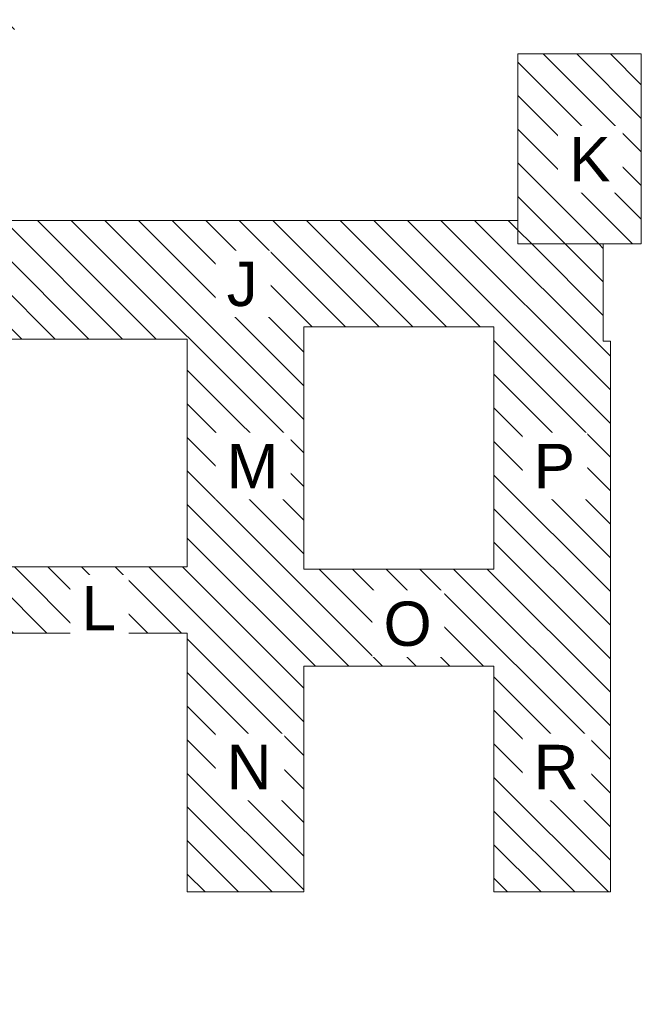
# Model space of a CAD drawing. Header units: centimetres. Extents: x -1631 to 21770, y -8842 to 3590.
# Tile 150 of 150: x 13925 to 21770, y -8842 to 3590. Entities that reach past the tile are written whole.
import ezdxf

# ---------------------------------------------------------------- set-up
doc = ezdxf.new("R2010")
doc.units = ezdxf.units.CM
for name, color, linetype, lineweight in [('A-DETL-GENF', 92, 'Continuous', 9), ('A-DETL-MEDM', 33, 'Continuous', 13), ('G-ANNO-TEXT', 231, 'Continuous', 13)]:
    doc.layers.add(name, color=color, linetype=linetype, lineweight=lineweight)
doc.styles.add('Arial_14', font='arial.ttf', dxfattribs={"height": 560})
pattern_1 = [(315, (12234.72, 0), (212.132, 212.132), [])]

msp = doc.modelspace()

# ---------------------------------------------------------------- hatches: boundary and pattern name
at = {"layer": 'A-DETL-GENF', "lineweight": 18}
h = msp.add_hatch(dxfattribs=at)
h.set_pattern_fill('FP_1', color=10, style=0, pattern_type=2)
h.set_pattern_definition(pattern_1)
h.paths.add_polyline_path([(20210.27, 757.99), (21770.27, 757.99), (21770.27, 3157.99), (20210.27, 3157.99), (20210.27, 1053.99)], flags=0)
h.paths.add_polyline_path([(4236.27, 1219.99), (6636.27, 1219.99), (6636.27, 2419.99), (10918.27, 2419.99), (10918.27, 2864.99), (13318.27, 2864.99), (13318.27, 2419.99), (13693.36, 2419.99), (13879.87, 3589.99), (4236.27, 3589.99), (4236.27, 2419.99)], flags=0)
h = msp.add_hatch(dxfattribs=at)
h.set_pattern_fill('FP_1', color=10, style=0, pattern_type=2)
h.set_pattern_definition(pattern_1)
h.paths.add_polyline_path([(6863.27, -8842.01), (7853.27, -8842.01), (8213.27, -6952.01), (6863.27, -6952.01), (6743.27, -7582.01), (6863.27, -7582.01), (6743.27, -8212.01), (6863.27, -8212.01), (6743.27, -8842.01)], flags=0)
h.paths.add_polyline_path([(21380.27, -7423.01), (21380.27, -469.01), (21290.27, -469.01), (21290.27, 757.99), (20210.27, 757.99), (20210.27, 1053.99), (13640.27, 1053.99), (13640.27, -442.01), (16040.27, -442.01), (16040.27, -3319.01), (13640.27, -3319.01), (13640.27, -4155.01), (16040.27, -4155.01), (16040.27, -7423.01), (17510.27, -7423.01), (17510.27, -4573.01), (19910.27, -4573.01), (19910.27, -7423.01)], flags=0)
h.paths.add_polyline_path([(12681.27, -7135.01), (13493.27, -7135.01), (13493.27, -4225.01), (12713.27, -4225.01), (12713.27, -6025.01), (6863.27, -6025.01), (6863.27, -6925.01), (8513.27, -6925.01), (8513.27, -7135.01), (12311.27, -7135.01)], flags=0)
h.paths.add_polyline_path([(10881.27, -4155.01), (12681.27, -4155.01), (12681.27, -2655.01), (6681.27, -2655.01), (6681.27, -3135.01), (3644.27, -3135.01), (3644.27, -4155.01), (8481.27, -4155.01), (8481.27, -3581.01), (10881.27, -3581.01)], flags=0)
h.paths.add_polyline_path([(17510.27, -3346.01), (17510.27, -288.01), (19910.27, -288.01), (19910.27, -3346.01)], flags=0)
h.paths.add_polyline_path([(12311.27, -1215.01), (12311.27, 464.99), (4244.27, 464.99), (4244.27, -735.01), (6681.27, -735.01), (6681.27, -1215.01)], flags=0)

# ---------------------------------------------------------------- linework, layer by layer
at = {"layer": 'A-DETL-MEDM', "lineweight": 9}
for p, q in [((21770.27, 3157.99), (20210.27, 3157.99)), ((20210.27, 3157.99), (20210.27, 757.99)), ((21770.27, 757.99), (21770.27, 3157.99)), ((20210.27, 1053.99), (13318.27, 1053.99)), ((20210.27, 757.99), (20210.27, 1053.99)), ((21290.27, 757.99), (20210.27, 757.99)), ((20210.27, 757.99), (21770.27, 757.99)), ((21290.27, -469.01), (21290.27, 757.99)), ((17510.27, -3346.01), (17510.27, -288.01)), ((17510.27, -288.01), (19910.27, -288.01)), ((19910.27, -288.01), (19910.27, -3346.01)), ((13640.27, -442.01), (16040.27, -442.01)), ((16040.27, -442.01), (16040.27, -3319.01)), ((21380.27, -469.01), (21290.27, -469.01)), ((21380.27, -7423.01), (21380.27, -469.01)), ((16040.27, -3319.01), (13640.27, -3319.01)), ((19910.27, -3346.01), (17510.27, -3346.01)), ((10881.27, -4155.01), (16040.27, -4155.01)), ((16040.27, -4155.01), (16040.27, -7423.01)), ((17510.27, -7423.01), (17510.27, -4573.01)), ((17510.27, -4573.01), (19910.27, -4573.01)), ((19910.27, -4573.01), (19910.27, -7423.01)), ((16040.27, -7423.01), (17510.27, -7423.01)), ((19910.27, -7423.01), (21380.27, -7423.01))]:
    msp.add_line(p, q, dxfattribs=at)

# ---------------------------------------------------------------- next in the draw order: texts
at = {"layer": 'G-ANNO-TEXT', "color": 7, "char_height": 560, "attachment_point": 1, "line_spacing_factor": 0.936439, "style": 'Arial_14', "bg_fill": 3, "box_fill_scale": 1.25, "bg_fill_color": 256, "bg_fill_true_color": 13158600, "bg_fill_transparency": 0}
for s, insert, width in [('\\pxt4.53571,9.07143,13.60714,18.14286,22.67857,27.21429,31.75,36.28571,40.82143,45.35714,49.89286,54.42857,58.96429,63.5,68.03571,72.57143,77.10714,81.64286,86.17857,90.71429,95.25,99.78571,104.32143,108.85714,113.39286,117.92857,122.46429,127,131.53571,136.07143,140.60714,145.14286;{K}', (20860.61, 2107.71), 535.3), ('\\pxt4.53571,9.07143,13.60714,18.14286,22.67857,27.21429,31.75,36.28571,40.82143,45.35714,49.89286,54.42857,58.96429,63.5,68.03571,72.57143,77.10714,81.64286,86.17857,90.71429,95.25,99.78571,104.32143,108.85714,113.39286,117.92857,122.46429,127,131.53571,136.07143,140.60714,145.14286;{J}', (16538.03, 534.41), 414.1), ('\\pxt4.53571,9.07143,13.60714,18.14286,22.67857,27.21429,31.75,36.28571,40.82143,45.35714,49.89286,54.42857,58.96429,63.5,68.03571,72.57143,77.10714,81.64286,86.17857,90.71429,95.25,99.78571,104.32143,108.85714,113.39286,117.92857,122.46429,127,131.53571,136.07143,140.60714,145.14286;{M}', (16538.03, -1765.59), 668.62), ('\\pxt4.53571,9.07143,13.60714,18.14286,22.67857,27.21429,31.75,36.28571,40.82143,45.35714,49.89286,54.42857,58.96429,63.5,68.03571,72.57143,77.10714,81.64286,86.17857,90.71429,95.25,99.78571,104.32143,108.85714,113.39286,117.92857,122.46429,127,131.53571,136.07143,140.60714,145.14286;{P}', (20412.38, -1765.59), 535.3), ('\\pxt4.53571,9.07143,13.60714,18.14286,22.67857,27.21429,31.75,36.28571,40.82143,45.35714,49.89286,54.42857,58.96429,63.5,68.03571,72.57143,77.10714,81.64286,86.17857,90.71429,95.25,99.78571,104.32143,108.85714,113.39286,117.92857,122.46429,127,131.53571,136.07143,140.60714,145.14286;{L}', (14705.79, -3560.13), 454.5), ('\\pxt4.53571,9.07143,13.60714,18.14286,22.67857,27.21429,31.75,36.28571,40.82143,45.35714,49.89286,54.42857,58.96429,63.5,68.03571,72.57143,77.10714,81.64286,86.17857,90.71429,95.25,99.78571,104.32143,108.85714,113.39286,117.92857,122.46429,127,131.53571,136.07143,140.60714,145.14286;{O}', (18516.55, -3756.46), 628.22), ('\\pxt4.53571,9.07143,13.60714,18.14286,22.67857,27.21429,31.75,36.28571,40.82143,45.35714,49.89286,54.42857,58.96429,63.5,68.03571,72.57143,77.10714,81.64286,86.17857,90.71429,95.25,99.78571,104.32143,108.85714,113.39286,117.92857,122.46429,127,131.53571,136.07143,140.60714,145.14286;{N}', (16538.03, -5565.59), 587.82), ('\\pxt4.53571,9.07143,13.60714,18.14286,22.67857,27.21429,31.75,36.28571,40.82143,45.35714,49.89286,54.42857,58.96429,63.5,68.03571,72.57143,77.10714,81.64286,86.17857,90.71429,95.25,99.78571,104.32143,108.85714,113.39286,117.92857,122.46429,127,131.53571,136.07143,140.60714,145.14286;{R}', (20412.38, -5565.59), 587.82)]:
    msp.add_mtext(s, dxfattribs=dict(at, insert=insert, width=width))

doc.saveas('drawing.dxf')
